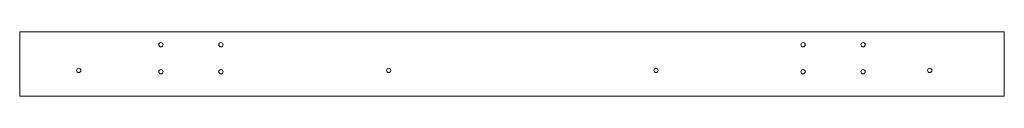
# Model space of a CAD drawing. Header units: inches. Extents: x 0.7 to 23.7, y -1.1 to 0.4.
import ezdxf

# ---------------------------------------------------------------- set-up
doc = ezdxf.new("R2010")
doc.units = ezdxf.units.IN
doc.header["$MEASUREMENT"] = 0

msp = doc.modelspace()

# ---------------------------------------------------------------- linework, layer by layer
at = {"color": 7, "linetype": 'Continuous', "lineweight": 15}
for p, q in [((0.722, 0.388), (0.722, -1.112)), ((0.722, 0.388), (23.722, 0.388)), ((23.722, -1.112), (23.722, 0.388)), ((0.722, -1.112), (23.722, -1.112))]:
    msp.add_line(p, q, dxfattribs=at)
for centre in [(4.022, 0.088), (5.422, 0.088), (19.022, 0.088), (20.422, 0.088), (2.102, -0.512), (4.022, -0.544), (5.422, -0.544), (9.341, -0.512), (15.585, -0.512), (19.022, -0.544), (20.422, -0.544), (21.981, -0.512)]:
    msp.add_circle(centre, 0.05, dxfattribs=at)

doc.saveas('drawing.dxf')
